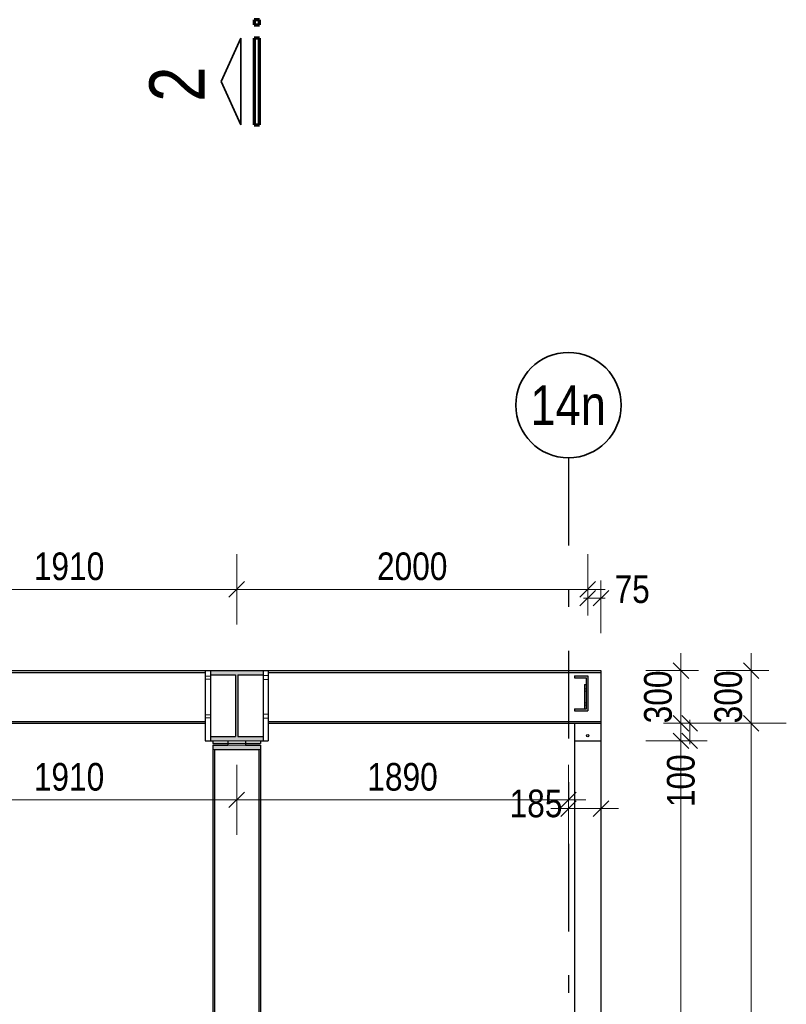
# Model space of a CAD drawing. Header units: millimetres. Extents: x -39 to 84, y 0 to 66.
# Tile 42 of 92: x 9.73 to 14.1, y 11.68 to 17.3. Entities that reach past the tile are written whole.
import ezdxf
from ezdxf.enums import TextEntityAlignment as Align

# ---------------------------------------------------------------- set-up
doc = ezdxf.new("R2010")
doc.units = ezdxf.units.MM
doc.linetypes.add('DASHDOTX2', pattern=[2, 1, -0.5, 0, -0.5])
doc.linetypes.add('HIDDEN', pattern=[0.375, 0.25, -0.125])
for name, color, linetype, lineweight in [('01_Neubau Raumschraffuren', 7, 'Continuous', 20), ('Achsen', 7, 'Continuous', 20), ('Geschnittene Kanten', 7, 'Continuous', 20), ('Schraffuren', 7, 'Continuous', 20)]:
    doc.layers.add(name, color=color, linetype=linetype, lineweight=lineweight)
doc.styles.add('Arial Narrow', font='ARIALN.TTF')
doc.dimstyles.new('Arch_Strakon_dimstyle', dxfattribs={"dimtxt": 15.75, "dimasz": 1, "dimexe": 1.25, "dimexo": 0.0625, "dimgap": 1, "dimtad": 0, "dimdec": 5, "dimzin": 12, "dimdsep": 46, "dimtxsty": 'Arial Narrow', "dimblk": 'Arrowhead_Tick', "dimsah": 1, "dimcen": 0, "dimse1": 1, "dimse2": 1, "dimclrd": 6, "dimclrt": 2, "dimazin": 0, "dimtfac": 1, "dimtdec": 4, "dimtmove": 0, "dimatfit": 3, "dimldrblk": 'NONE', "dimfxl": 1, "dimtvp": 1, "dimtolj": 1, "dimtzin": 0, "dimlwd": 13, "dimarcsym": 2})

# ---------------------------------------------------------------- blocks, each defined once
blk = doc.blocks.new('Arrowhead_Tick')
at = {"color": 0, "linetype": 'Continuous', "lineweight": -2}
for p, q in [((0, 20), (0, -10)), ((-1, 0), (0, 0)), ((10, 0), (0, 0))]:
    blk.add_line(p, q, dxfattribs=at)
at = {"color": 2, "linetype": 'Continuous', "lineweight": 35}
blk.add_line((4.42, 4.42), (-4.42, -4.42), dxfattribs=at)
blk = doc.blocks.new('*D205')
at = {"layer": '01_Neubau Raumschraffuren', "color": 6, "linetype": 'Continuous', "lineweight": 13}
blk.add_line((13.5, 7.5457), (13.5, 13.1767), dxfattribs=at)
at = {"layer": 'Defpoints', "color": 0}
for p in [(13.0439, 13.1867), (13.5, 13.1867), (13.0439, 7.5357)]:
    blk.add_point(p, dxfattribs=at)
at = {"layer": '01_Neubau Raumschraffuren', "color": 6, "lineweight": 13, "xscale": 0.01, "yscale": 0.01, "zscale": 0.01}
for p, rotation in [((13.5, 13.1867), 90), ((13.5, 7.5357), 270)]:
    blk.add_blockref('Arrowhead_Tick', p, dxfattribs=dict(at, rotation=rotation))
at = {"layer": '01_Neubau Raumschraffuren', "color": 2, "lineweight": 35, "insert": (13.3696, 10.3612), "char_height": 0.1575, "attachment_point": 5, "rotation": 90, "style": 'Arial Narrow'}
blk.add_mtext('\\A1;5650', dxfattribs=at)
blk = doc.blocks.new('_None')
blk = doc.blocks.new('*D206')
at = {"layer": '01_Neubau Raumschraffuren', "color": 6, "linetype": 'Continuous', "lineweight": 13}
for p, q in [((13.55, 13.2967), (13.55, 13.3067)), ((13.55, 13.1867), (13.55, 13.2867)), ((13.55, 13.1767), (13.55, 13.1667))]:
    blk.add_line(p, q, dxfattribs=at)
at = {"layer": 'Defpoints', "color": 0}
for p in [(13.0439, 13.2867), (13.55, 13.2867), (13.0439, 13.1867)]:
    blk.add_point(p, dxfattribs=at)
at = {"layer": '01_Neubau Raumschraffuren', "color": 6, "lineweight": 13, "xscale": 0.01, "yscale": 0.01, "zscale": 0.01}
for p, rotation in [((13.55, 13.2867), 270), ((13.55, 13.1867), 90)]:
    blk.add_blockref('Arrowhead_Tick', p, dxfattribs=dict(at, rotation=rotation))
at = {"layer": '01_Neubau Raumschraffuren', "color": 2, "lineweight": 35, "insert": (13.5, 12.9592), "char_height": 0.1575, "attachment_point": 5, "rotation": 90, "style": 'Arial Narrow'}
blk.add_mtext('\\A1;100', dxfattribs=at)
blk = doc.blocks.new('*D207')
at = {"layer": '01_Neubau Raumschraffuren', "color": 6, "linetype": 'Continuous', "lineweight": 13}
blk.add_line((13.5, 13.2967), (13.5, 13.5767), dxfattribs=at)
at = {"layer": 'Defpoints', "color": 0}
for p in [(13.0439, 13.5867), (13.5, 13.5867), (13.0439, 13.2867)]:
    blk.add_point(p, dxfattribs=at)
at = {"layer": '01_Neubau Raumschraffuren', "color": 6, "lineweight": 13, "xscale": 0.01, "yscale": 0.01, "zscale": 0.01}
for p, rotation in [((13.5, 13.5867), 90), ((13.5, 13.2867), 270)]:
    blk.add_blockref('Arrowhead_Tick', p, dxfattribs=dict(at, rotation=rotation))
at = {"layer": '01_Neubau Raumschraffuren', "color": 2, "lineweight": 35, "insert": (13.3696, 13.4367), "char_height": 0.1575, "attachment_point": 5, "rotation": 90, "style": 'Arial Narrow'}
blk.add_mtext('\\A1;300', dxfattribs=at)
blk = doc.blocks.new('*D209')
at = {"layer": '01_Neubau Raumschraffuren', "color": 6, "linetype": 'Continuous', "lineweight": 13}
blk.add_line((13.9, 7.4457), (13.9, 13.2767), dxfattribs=at)
at = {"layer": 'Defpoints', "color": 0}
for p in [(13.0439, 13.2867), (13.9, 13.2867), (13.0439, 7.4357)]:
    blk.add_point(p, dxfattribs=at)
at = {"layer": '01_Neubau Raumschraffuren', "color": 6, "lineweight": 13, "xscale": 0.01, "yscale": 0.01, "zscale": 0.01}
for p, rotation in [((13.9, 13.2867), 90), ((13.9, 7.4357), 270)]:
    blk.add_blockref('Arrowhead_Tick', p, dxfattribs=dict(at, rotation=rotation))
at = {"layer": '01_Neubau Raumschraffuren', "color": 2, "lineweight": 35, "insert": (13.7696, 10.3612), "char_height": 0.1575, "attachment_point": 5, "rotation": 90, "style": 'Arial Narrow'}
blk.add_mtext('\\A1;5850', dxfattribs=at)
blk = doc.blocks.new('*D210')
at = {"layer": '01_Neubau Raumschraffuren', "color": 6, "linetype": 'Continuous', "lineweight": 13}
blk.add_line((13.9, 13.2967), (13.9, 13.5767), dxfattribs=at)
at = {"layer": 'Defpoints', "color": 0}
for p in [(13.0439, 13.5867), (13.9, 13.5867), (13.0439, 13.2867)]:
    blk.add_point(p, dxfattribs=at)
at = {"layer": '01_Neubau Raumschraffuren', "color": 6, "lineweight": 13, "xscale": 0.01, "yscale": 0.01, "zscale": 0.01}
for p, rotation in [((13.9, 13.5867), 90), ((13.9, 13.2867), 270)]:
    blk.add_blockref('Arrowhead_Tick', p, dxfattribs=dict(at, rotation=rotation))
at = {"layer": '01_Neubau Raumschraffuren', "color": 2, "lineweight": 35, "insert": (13.7696, 13.4367), "char_height": 0.1575, "attachment_point": 5, "rotation": 90, "style": 'Arial Narrow'}
blk.add_mtext('\\A1;300', dxfattribs=at)
blk = doc.blocks.new('*D215')
at = {"layer": '01_Neubau Raumschraffuren', "color": 6, "linetype": 'Continuous', "lineweight": 13}
blk.add_line((9.0689, 14.05), (10.9589, 14.05), dxfattribs=at)
at = {"layer": 'Defpoints', "color": 0}
for p in [(10.9689, 14.05), (10.9689, 13.5867), (9.0589, 13.2867)]:
    blk.add_point(p, dxfattribs=at)
at = {"layer": '01_Neubau Raumschraffuren', "color": 6, "lineweight": 13, "xscale": 0.01, "yscale": 0.01, "zscale": 0.01}
blk.add_blockref('Arrowhead_Tick', (10.9689, 14.05), dxfattribs=at)
at = {"layer": '01_Neubau Raumschraffuren', "color": 6, "lineweight": 13, "xscale": 0.01, "yscale": 0.01, "zscale": 0.01, "rotation": 180}
blk.add_blockref('Arrowhead_Tick', (9.0589, 14.05), dxfattribs=at)
at = {"layer": '01_Neubau Raumschraffuren', "color": 2, "lineweight": 35, "insert": (10.0139, 14.1804), "char_height": 0.1575, "attachment_point": 5, "style": 'Arial Narrow'}
blk.add_mtext('\\A1;1910', dxfattribs=at)
blk = doc.blocks.new('*D216')
at = {"layer": '01_Neubau Raumschraffuren', "color": 6, "linetype": 'Continuous', "lineweight": 13}
blk.add_line((10.9789, 14.05), (12.9589, 14.05), dxfattribs=at)
at = {"layer": 'Defpoints', "color": 0}
for p in [(12.9689, 14.05), (10.9689, 13.5867), (12.9689, 13.5567)]:
    blk.add_point(p, dxfattribs=at)
at = {"layer": '01_Neubau Raumschraffuren', "color": 6, "lineweight": 13, "xscale": 0.01, "yscale": 0.01, "zscale": 0.01}
blk.add_blockref('Arrowhead_Tick', (12.9689, 14.05), dxfattribs=at)
at = {"layer": '01_Neubau Raumschraffuren', "color": 6, "lineweight": 13, "xscale": 0.01, "yscale": 0.01, "zscale": 0.01, "rotation": 180}
blk.add_blockref('Arrowhead_Tick', (10.9689, 14.05), dxfattribs=at)
at = {"layer": '01_Neubau Raumschraffuren', "color": 2, "lineweight": 35, "insert": (11.9689, 14.1804), "char_height": 0.1575, "attachment_point": 5, "style": 'Arial Narrow'}
blk.add_mtext('\\A1;2000', dxfattribs=at)
blk = doc.blocks.new('*D217')
at = {"layer": '01_Neubau Raumschraffuren', "color": 6, "linetype": 'Continuous', "lineweight": 13}
for p, q in [((12.9589, 14), (12.9489, 14)), ((12.9689, 14), (13.0439, 14)), ((13.0539, 14), (13.0639, 14))]:
    blk.add_line(p, q, dxfattribs=at)
at = {"layer": 'Defpoints', "color": 0}
for p in [(13.0439, 14), (13.0439, 13.5867), (12.9689, 13.5567)]:
    blk.add_point(p, dxfattribs=at)
at = {"layer": '01_Neubau Raumschraffuren', "color": 6, "lineweight": 13, "xscale": 0.01, "yscale": 0.01, "zscale": 0.01}
blk.add_blockref('Arrowhead_Tick', (12.9689, 14), dxfattribs=at)
at = {"layer": '01_Neubau Raumschraffuren', "color": 6, "lineweight": 13, "xscale": 0.01, "yscale": 0.01, "zscale": 0.01, "rotation": 180}
blk.add_blockref('Arrowhead_Tick', (13.0439, 14), dxfattribs=at)
at = {"layer": '01_Neubau Raumschraffuren', "color": 2, "lineweight": 35, "insert": (13.2219, 14.05), "char_height": 0.1575, "attachment_point": 5, "style": 'Arial Narrow'}
blk.add_mtext('\\A1;75', dxfattribs=at)
blk = doc.blocks.new('*D248')
at = {"layer": 'Achsen', "color": 6, "linetype": 'Continuous', "lineweight": 13}
blk.add_line((9.0689, 12.85), (10.9589, 12.85), dxfattribs=at)
at = {"layer": 'Defpoints', "color": 0}
for p in [(9.0589, 13.2867), (10.9689, 13.1867), (10.9689, 12.85)]:
    blk.add_point(p, dxfattribs=at)
at = {"layer": 'Achsen', "color": 6, "lineweight": 13, "xscale": 0.01, "yscale": 0.01, "zscale": 0.01}
blk.add_blockref('Arrowhead_Tick', (10.9689, 12.85), dxfattribs=at)
at = {"layer": 'Achsen', "color": 6, "lineweight": 13, "xscale": 0.01, "yscale": 0.01, "zscale": 0.01, "rotation": 180}
blk.add_blockref('Arrowhead_Tick', (9.0589, 12.85), dxfattribs=at)
at = {"layer": 'Achsen', "color": 2, "lineweight": 35, "insert": (10.0139, 12.9804), "char_height": 0.1575, "attachment_point": 5, "style": 'Arial Narrow'}
blk.add_mtext('\\A1;1910', dxfattribs=at)
blk = doc.blocks.new('*D249')
at = {"layer": 'Achsen', "color": 6, "linetype": 'Continuous', "lineweight": 13}
blk.add_line((10.9789, 12.85), (12.8489, 12.85), dxfattribs=at)
at = {"layer": 'Defpoints', "color": 0}
for p in [(12.8589, 13.2867), (10.9689, 13.1867), (12.8589, 12.85)]:
    blk.add_point(p, dxfattribs=at)
at = {"layer": 'Achsen', "color": 6, "lineweight": 13, "xscale": 0.01, "yscale": 0.01, "zscale": 0.01}
blk.add_blockref('Arrowhead_Tick', (12.8589, 12.85), dxfattribs=at)
at = {"layer": 'Achsen', "color": 6, "lineweight": 13, "xscale": 0.01, "yscale": 0.01, "zscale": 0.01, "rotation": 180}
blk.add_blockref('Arrowhead_Tick', (10.9689, 12.85), dxfattribs=at)
at = {"layer": 'Achsen', "color": 2, "lineweight": 35, "insert": (11.9139, 12.9804), "char_height": 0.1575, "attachment_point": 5, "style": 'Arial Narrow'}
blk.add_mtext('\\A1;1890', dxfattribs=at)
blk = doc.blocks.new('*D250')
at = {"layer": 'Achsen', "color": 6, "linetype": 'Continuous', "lineweight": 13}
blk.add_line((12.8689, 12.8), (13.0339, 12.8), dxfattribs=at)
at = {"layer": 'Defpoints', "color": 0}
for p in [(13.0439, 13.5867), (12.8589, 13.2867), (13.0439, 12.8)]:
    blk.add_point(p, dxfattribs=at)
at = {"layer": 'Achsen', "color": 6, "lineweight": 13, "xscale": 0.01, "yscale": 0.01, "zscale": 0.01}
blk.add_blockref('Arrowhead_Tick', (13.0439, 12.8), dxfattribs=at)
at = {"layer": 'Achsen', "color": 6, "lineweight": 13, "xscale": 0.01, "yscale": 0.01, "zscale": 0.01, "rotation": 180}
blk.add_blockref('Arrowhead_Tick', (12.8589, 12.8), dxfattribs=at)
at = {"layer": 'Achsen', "color": 2, "lineweight": 35, "insert": (12.6741, 12.8287), "char_height": 0.1575, "attachment_point": 5, "style": 'Arial Narrow'}
blk.add_mtext('\\A1;185', dxfattribs=at)

msp = doc.modelspace()

# ---------------------------------------------------------------- hatches: boundary and pattern name
at = {"layer": 'Schraffuren', "lineweight": 13, "true_color": 0x4682b4}
for points in [[(10.8189175, 13.1867394), (11.1189175, 13.1867394), (11.1189175, 13.2107394), (10.9756675, 13.2107394), (10.9756675, 13.5627394), (11.1189175, 13.5627394), (11.1189175, 13.5867394), (10.8189175, 13.5867394), (10.8189175, 13.5627394), (10.9621675, 13.5627394), (10.9621675, 13.2107394), (10.8189175, 13.2107394)], [(12.8939175, 13.3567394), (12.9689175, 13.3567394), (12.9689175, 13.5567394), (12.8939175, 13.5567394), (12.8939175, 13.5452394), (12.9604175, 13.5452394), (12.9604175, 13.3682394), (12.8939175, 13.3682394)], [(10.8323704, 7.4607394), (10.8423704, 7.4607394), (10.8423704, 13.1367394), (10.8323704, 13.1367394)], [(10.8328957, 13.1717394), (10.9178704, 13.1717394), (10.9178704, 13.1867394), (10.8328957, 13.1867394)], [(10.8328957, 13.1367394), (11.1048451, 13.1367394), (11.1048451, 13.1617394), (10.8328957, 13.1617394)], [(10.9188704, 13.1617394), (11.0188704, 13.1617394), (11.0188704, 13.1867394), (10.9188704, 13.1867394)], [(11.0198704, 13.1717394), (11.1048451, 13.1717394), (11.1048451, 13.1867394), (11.0198704, 13.1867394)], [(11.0953704, 7.4607394), (11.1053704, 7.4607394), (11.1053704, 13.1367394), (11.0953704, 13.1367394)]]:
    msp.add_hatch(color=145, dxfattribs=at).paths.add_polyline_path(points)

# ---------------------------------------------------------------- linework, layer by layer
at = {"color": 3, "linetype": 'Continuous', "lineweight": 25}
for p, q in [((9.1689175, 13.5867405), (10.7889175, 13.5867405)), ((10.7889175, 13.5867405), (10.8039175, 13.5867405)), ((10.7889175, 13.5867394), (10.7889175, 13.1867394)), ((10.8039175, 13.5867405), (10.8189175, 13.5867405)), ((11.1189175, 13.5867405), (11.1339175, 13.5867405)), ((11.1339175, 13.5867405), (11.1489175, 13.5867405)), ((11.1489175, 13.5867405), (13.0439175, 13.5867405)), ((11.1489175, 13.5867394), (11.1489175, 13.1867394)), ((13.0439175, 13.5867394), (13.0439175, 13.5760394)), ((9.1689175, 13.5760405), (10.7889175, 13.5760405)), ((10.8189175, 13.5627394), (10.8189175, 13.2107394)), ((11.1189175, 13.5627394), (11.1189175, 13.2107394)), ((11.1489175, 13.5760405), (13.0439175, 13.5760405)), ((13.0439175, 13.5760394), (13.0439175, 13.2974394)), ((12.9504175, 13.5067394), (12.9504175, 13.3682394)), ((12.9504175, 13.5067394), (12.9604175, 13.5067394)), ((9.1689175, 13.2974405), (10.7889175, 13.2974405)), ((9.1689175, 13.2867405), (10.7889175, 13.2867405)), ((11.1489175, 13.2974405), (13.0439175, 13.2974405)), ((11.1489175, 13.2867405), (13.0439175, 13.2867405)), ((12.8939175, 13.2867405), (12.8939175, 13.1867405)), ((13.0439175, 13.2974394), (13.0439175, 13.2867405)), ((13.0439175, 13.2867405), (13.0439175, 13.1867405)), ((10.7889175, 13.1867405), (10.8039175, 13.1867405)), ((10.8039175, 13.1867405), (10.8189175, 13.1867405)), ((10.9178704, 13.1717394), (10.9188704, 13.1717394)), ((11.0188704, 13.1717394), (11.0198704, 13.1717394)), ((11.1189175, 13.1867405), (11.1339175, 13.1867405)), ((11.1339175, 13.1867405), (11.1489175, 13.1867405)), ((12.8939175, 13.1867405), (12.8939175, 7.5357394)), ((12.8939175, 13.1867405), (13.0439175, 13.1867405)), ((13.0439175, 13.1867405), (13.0439175, 8.7157394))]:
    msp.add_line(p, q, dxfattribs=at)
msp.add_circle((12.9689175, 13.2167405), 0.0065, dxfattribs=at)
at = {"layer": '01_Neubau Raumschraffuren', "color": 6, "linetype": 'HIDDEN', "lineweight": 13, "ltscale": 0.5}
for p, q in [((10.7889175, 13.5552394), (10.8039175, 13.5552394)), ((10.7889175, 13.5382394), (10.8039175, 13.5382394)), ((10.8039175, 13.5552394), (10.8189175, 13.5552394)), ((10.8039175, 13.5382394), (10.8189175, 13.5382394)), ((11.1189175, 13.5582394), (11.1339175, 13.5582394)), ((11.1189175, 13.5352394), (11.1339175, 13.5352394)), ((11.1339175, 13.5582394), (11.1489175, 13.5582394)), ((11.1339175, 13.5352394), (11.1489175, 13.5352394)), ((12.9504175, 13.4832394), (12.9604175, 13.4832394)), ((12.9504175, 13.4702394), (12.9604175, 13.4702394)), ((12.9504175, 13.4032394), (12.9604175, 13.4032394)), ((12.9504175, 13.3902394), (12.9604175, 13.3902394)), ((12.9504175, 13.3682394), (12.9504175, 13.3667394)), ((12.9504175, 13.3667394), (12.9604175, 13.3667394)), ((12.9604175, 13.3682394), (12.9604175, 13.3667394)), ((10.7889175, 13.3352394), (10.8039175, 13.3352394)), ((10.7889175, 13.3182394), (10.8039175, 13.3182394)), ((10.8039175, 13.3352394), (10.8189175, 13.3352394)), ((10.8039175, 13.3182394), (10.8189175, 13.3182394)), ((11.1189175, 13.3382394), (11.1339175, 13.3382394)), ((11.1189175, 13.3152394), (11.1339175, 13.3152394)), ((11.1339175, 13.3382394), (11.1489175, 13.3382394)), ((11.1339175, 13.3152394), (11.1489175, 13.3152394)), ((10.8328957, 13.1867405), (10.8336966, 13.1867405)), ((10.8328957, 13.1367394), (10.8335425, 13.1367394)), ((10.8335425, 13.1367394), (10.8339327, 13.1367394)), ((10.8336966, 13.1867405), (10.8391689, 13.1867405)), ((10.8339327, 13.1367394), (10.8388771, 13.1367394)), ((10.8388771, 13.1367394), (10.83962, 13.1367394)), ((10.8391689, 13.1867405), (10.8496256, 13.1867405)), ((10.83962, 13.1367394), (10.8423704, 13.1367394)), ((10.8496256, 13.1867405), (10.8646648, 13.1867405)), ((10.8646648, 13.1867405), (10.8837085, 13.1867405)), ((10.8837085, 13.1867405), (10.9060249, 13.1867405)), ((10.9060249, 13.1867405), (10.9178704, 13.1867405)), ((10.9188704, 13.1867405), (10.9226765, 13.1867405)), ((10.9188704, 13.1717394), (10.9217526, 13.1717394)), ((10.9188704, 13.1617394), (10.9226765, 13.1617394)), ((10.9217526, 13.1717394), (10.932808, 13.1717394)), ((10.9226765, 13.1867405), (10.9335151, 13.1867405)), ((10.9226765, 13.1617394), (10.9335151, 13.1617394)), ((10.932808, 13.1717394), (10.9493536, 13.1717394)), ((10.9335151, 13.1867405), (10.9497363, 13.1867405)), ((10.9335151, 13.1617394), (10.9497363, 13.1617394)), ((10.9493536, 13.1717394), (10.9688704, 13.1717394)), ((10.9497363, 13.1867405), (10.9688704, 13.1867405)), ((10.9497363, 13.1617394), (10.9688704, 13.1617394)), ((10.9688704, 13.1867405), (10.9880046, 13.1867405)), ((10.9688704, 13.1717394), (10.9883873, 13.1717394)), ((10.9688704, 13.1617394), (10.9880046, 13.1617394)), ((10.9880046, 13.1867405), (11.0042258, 13.1867405)), ((10.9880046, 13.1617394), (11.0042258, 13.1617394)), ((10.9883873, 13.1717394), (11.0049329, 13.1717394)), ((11.0042258, 13.1867405), (11.0150644, 13.1867405)), ((11.0042258, 13.1617394), (11.0150644, 13.1617394)), ((11.0049329, 13.1717394), (11.0159883, 13.1717394)), ((11.0150644, 13.1867405), (11.0188704, 13.1867405)), ((11.0150644, 13.1617394), (11.0188704, 13.1617394)), ((11.0159883, 13.1717394), (11.0188704, 13.1717394)), ((11.0198704, 13.1867405), (11.034214, 13.1867405)), ((11.034214, 13.1867405), (11.056222, 13.1867405)), ((11.056222, 13.1867405), (11.0748731, 13.1867405)), ((11.0748731, 13.1867405), (11.0894505, 13.1867405)), ((11.0894505, 13.1867405), (11.0993942, 13.1867405)), ((11.0953704, 13.1367394), (11.0988638, 13.1367394)), ((11.0988638, 13.1367394), (11.0996067, 13.1367394)), ((11.0993942, 13.1867405), (11.1043219, 13.1867405)), ((11.0996067, 13.1367394), (11.104059, 13.1367394)), ((11.104059, 13.1367394), (11.1044226, 13.1367394)), ((11.1043219, 13.1867405), (11.1048451, 13.1867405)), ((11.1044226, 13.1367394), (11.1048451, 13.1367394))]:
    msp.add_line(p, q, dxfattribs=at)
at = {"layer": '01_Neubau Raumschraffuren', "color": 9, "linetype": 'Continuous', "lineweight": 0}
msp.add_circle((10.9689175, 13.5867405), 0.00111, dxfattribs=at)
at = {"layer": 'Achsen', "color": 1, "linetype": 'Continuous', "lineweight": 70}
for p, q in [((11.098497, 17.2971354), (11.0684925, 17.2971354)), ((11.0684925, 17.2971354), (11.0684925, 17.267129)), ((11.098497, 17.267129), (11.098497, 17.2971354)), ((11.0684925, 17.267129), (11.098497, 17.267129)), ((11.098497, 17.1921302), (11.0684925, 17.1921302)), ((11.0684925, 17.1921302), (11.0684925, 16.697135)), ((11.098497, 16.697135), (11.098497, 17.1921302)), ((11.0684925, 16.697135), (11.098497, 16.697135))]:
    msp.add_line(p, q, dxfattribs=at)
at = {"layer": 'Achsen', "color": 2, "linetype": 'Continuous', "lineweight": 35}
for p, q in [((10.9934917, 17.1921302), (10.8809925, 16.9446269)), ((10.9934917, 16.697135), (10.9934917, 17.1921302)), ((10.8809925, 16.9446269), (10.9934917, 16.697135))]:
    msp.add_line(p, q, dxfattribs=at)
at = {"layer": 'Achsen', "color": 3, "linetype": 'DASHDOTX2', "lineweight": 25, "ltscale": 0.5}
msp.add_line((12.8588704, 14.8001569), (12.8588704, 6.2514419), dxfattribs=at)
at = {"layer": 'Achsen', "color": 2, "linetype": 'Continuous', "lineweight": 35}
msp.add_circle((12.8588704, 15.1001569), 0.3, dxfattribs=at)
at = {"layer": 'Achsen', "color": 9, "linetype": 'Continuous', "lineweight": 0}
msp.add_circle((12.8588704, 13.2867405), 0.00111, dxfattribs=at)
at = {"layer": 'Geschnittene Kanten', "color": 3, "linetype": 'Continuous', "lineweight": 25}
for p, q in [((10.8189175, 13.5867405), (11.1189175, 13.5867405)), ((10.8189175, 13.5867394), (10.8189175, 13.5627394)), ((11.1189175, 13.5867394), (11.1189175, 13.5627394)), ((10.8189175, 13.5627394), (10.9621675, 13.5627394)), ((10.9621675, 13.5627394), (10.9621675, 13.2107394)), ((10.9756675, 13.5627394), (10.9756675, 13.2107394)), ((10.9756675, 13.5627394), (11.1189175, 13.5627394)), ((12.8939175, 13.5567394), (12.8939175, 13.5452394)), ((12.8939175, 13.5567394), (12.9689175, 13.5567394)), ((12.8939175, 13.5452394), (12.9604175, 13.5452394)), ((12.9604175, 13.5452394), (12.9604175, 13.3682394)), ((12.9689175, 13.5567394), (12.9689175, 13.3567394)), ((12.8939175, 13.3682394), (12.8939175, 13.3567394)), ((12.8939175, 13.3682394), (12.9604175, 13.3682394)), ((12.8939175, 13.3567394), (12.9689175, 13.3567394)), ((10.8189175, 13.2107394), (10.8189175, 13.1867394)), ((10.8189175, 13.2107394), (10.9621675, 13.2107394)), ((10.9756675, 13.2107394), (11.1189175, 13.2107394)), ((11.1189175, 13.2107394), (11.1189175, 13.1867394)), ((10.8189175, 13.1867405), (10.8328957, 13.1867405)), ((10.8323704, 13.1367394), (10.8323704, 7.4607394)), ((10.8323704, 13.1367394), (10.8328957, 13.1367394)), ((10.8328957, 13.1867394), (10.8328957, 13.1717394)), ((10.8328957, 13.1717394), (10.9178704, 13.1717394)), ((10.8328957, 13.1617394), (10.8328957, 13.1367394)), ((10.8328957, 13.1617394), (10.9188704, 13.1617394)), ((10.8423704, 13.1367394), (10.8423704, 7.4607394)), ((10.8423704, 13.1367394), (11.0953704, 13.1367394)), ((10.9178704, 13.1867405), (10.9188704, 13.1867405)), ((10.9178704, 13.1867394), (10.9178704, 13.1717394)), ((10.9188704, 13.1867394), (10.9188704, 13.1617394)), ((11.0188704, 13.1867405), (11.0198704, 13.1867405)), ((11.0188704, 13.1867394), (11.0188704, 13.1617394)), ((11.0188704, 13.1617394), (11.1048451, 13.1617394)), ((11.0198704, 13.1867394), (11.0198704, 13.1717394)), ((11.0198704, 13.1717394), (11.1048451, 13.1717394)), ((11.0953704, 13.1367394), (11.0953704, 7.4607394)), ((11.1048451, 13.1867405), (11.1189175, 13.1867405)), ((11.1048451, 13.1867394), (11.1048451, 13.1717394)), ((11.1048451, 13.1617394), (11.1048451, 13.1367394)), ((11.1048451, 13.1367394), (11.1053704, 13.1367394)), ((11.1053704, 13.1367394), (11.1053704, 7.4607394))]:
    msp.add_line(p, q, dxfattribs=at)

# ---------------------------------------------------------------- texts
at = {"layer": 'Achsen', "color": 4, "lineweight": 50, "style": 'Arial Narrow'}
msp.add_text('14n', height=0.225, dxfattribs=at).set_placement((12.8572704, 15.1001569), align=Align.MIDDLE_CENTER)
at = {"layer": 'Achsen', "color": 1, "lineweight": 70, "insert": (10.7866028, 16.8291982), "char_height": 0.315, "attachment_point": 7, "rotation": 90, "line_spacing_factor": 0.9, "style": 'Arial Narrow', "bg_fill": 3, "box_fill_scale": 1.2, "bg_fill_color": 256, "bg_fill_true_color": 13158600, "bg_fill_transparency": 0}
msp.add_mtext('2', dxfattribs=at)

# ---------------------------------------------------------------- dimensions: what is measured, and where the dimension line sits
at = {"layer": '01_Neubau Raumschraffuren', "lineweight": 35}
for base, p1, p2, text, override, picture, middle in [((10.9689175, 14.05), (9.0589175, 13.2867405), (10.9689175, 13.5867405), '1910', {"dimscale": 0.01, "dimtxt": 15.75, "dimasz": 1, "dimgap": 5, "dimtad": 1, "dimjust": 0, "dimtih": 0, "dimtoh": 0, "dimdec": 6, "dimdsep": 46, "dimtxsty": 'Arial Narrow', "dimclrd": 6, "dimclrt": 2, "dimtix": 1, "dimtofl": 255, "dimtmove": 0, "dimatfit": 2, "dimfxl": 0, "dimfxlon": 0, "dimtvp": 31.746032, "dimlwd": 13}, '*D215', (10.0139175, 14.05)), ((12.9689175, 14.05), (10.9689175, 13.5867405), (12.9689175, 13.5567394), '2000', {"dimscale": 0.01, "dimtxt": 15.75, "dimasz": 1, "dimgap": 5, "dimtad": 1, "dimjust": 0, "dimtih": 0, "dimtoh": 0, "dimdec": 6, "dimdsep": 46, "dimtxsty": 'Arial Narrow', "dimclrd": 6, "dimclrt": 2, "dimtix": 1, "dimtofl": 255, "dimtmove": 0, "dimatfit": 2, "dimfxl": 0, "dimfxlon": 0, "dimtvp": 31.746032, "dimlwd": 13}, '*D216', (11.9689175, 14.05)), ((13.0439175, 14), (12.9689175, 13.5567394), (13.0439175, 13.5867405), '75', {"dimscale": 0.01, "dimtxt": 15.75, "dimasz": 1, "dimgap": 5, "dimtad": 1, "dimjust": 4, "dimtih": 0, "dimtoh": 0, "dimdec": 6, "dimdsep": 46, "dimtxsty": 'Arial Narrow', "dimclrd": 6, "dimclrt": 2, "dimtix": 0, "dimtofl": 255, "dimtmove": 2, "dimatfit": 2, "dimfxl": 0, "dimfxlon": 0, "dimtvp": 31.746032, "dimlwd": 13}, '*D217', (13.2218925, 14.05))]:
    dim = msp.add_linear_dim(base=base, p1=p1, p2=p2, text=text, dimstyle='Arch_Strakon_dimstyle', override=override, dxfattribs=at)
    dim.commit()
    dim.dimension.update_dxf_attribs({"geometry": picture, "text_midpoint": middle, "dimtype": 160})
for base, p1, p2, text, override, picture, middle in [((13.5, 13.5867405), (13.0439175, 13.2867405), (13.0439175, 13.5867405), '300', {"dimscale": 0.01, "dimtxt": 15.75, "dimasz": 1, "dimgap": 5, "dimtad": 1, "dimjust": 0, "dimtih": 0, "dimtoh": 0, "dimdec": 6, "dimdsep": 46, "dimtxsty": 'Arial Narrow', "dimclrd": 6, "dimclrt": 2, "dimtix": 1, "dimtofl": 255, "dimtmove": 0, "dimatfit": 2, "dimfxl": 0, "dimfxlon": 0, "dimtvp": 31.746032, "dimlwd": 13}, '*D207', (13.5, 13.4367405)), ((13.9, 13.5867405), (13.0439175, 13.2867405), (13.0439175, 13.5867405), '300', {"dimscale": 0.01, "dimtxt": 15.75, "dimasz": 1, "dimgap": 5, "dimtad": 1, "dimjust": 0, "dimtih": 0, "dimtoh": 0, "dimdec": 6, "dimdsep": 46, "dimtxsty": 'Arial Narrow', "dimclrd": 6, "dimclrt": 2, "dimtix": 1, "dimtofl": 255, "dimtmove": 0, "dimatfit": 2, "dimfxl": 0, "dimfxlon": 0, "dimtvp": 31.746032, "dimlwd": 13}, '*D210', (13.9, 13.4367405)), ((13.9, 13.2867405), (13.0439175, 7.4357405), (13.0439175, 13.2867405), '5850', {"dimscale": 0.01, "dimtxt": 15.75, "dimasz": 1, "dimgap": 5, "dimtad": 1, "dimjust": 0, "dimtih": 0, "dimtoh": 0, "dimdec": 6, "dimdsep": 46, "dimtxsty": 'Arial Narrow', "dimclrd": 6, "dimclrt": 2, "dimtix": 1, "dimtofl": 255, "dimtmove": 0, "dimatfit": 2, "dimfxl": 0, "dimfxlon": 0, "dimtvp": 31.746032, "dimlwd": 13}, '*D209', (13.9, 10.3612405)), ((13.55, 13.2867405), (13.0439175, 13.1867405), (13.0439175, 13.2867405), '100', {"dimscale": 0.01, "dimtxt": 15.75, "dimasz": 1, "dimgap": 5, "dimtad": 1, "dimjust": 0, "dimtih": 0, "dimtoh": 0, "dimdec": 6, "dimdsep": 46, "dimtxsty": 'Arial Narrow', "dimclrd": 6, "dimclrt": 2, "dimtix": 0, "dimtofl": 255, "dimtmove": 2, "dimatfit": 2, "dimfxl": 0, "dimfxlon": 0, "dimtvp": 31.746032, "dimlwd": 13}, '*D206', (13.5, 12.959153)), ((13.5, 13.1867405), (13.0439175, 7.5357394), (13.0439175, 13.1867405), '5650', {"dimscale": 0.01, "dimtxt": 15.75, "dimasz": 1, "dimgap": 5, "dimtad": 1, "dimjust": 0, "dimtih": 0, "dimtoh": 0, "dimdec": 6, "dimdsep": 46, "dimtxsty": 'Arial Narrow', "dimclrd": 6, "dimclrt": 2, "dimtix": 1, "dimtofl": 255, "dimtmove": 0, "dimatfit": 2, "dimfxl": 0, "dimfxlon": 0, "dimtvp": 31.746032, "dimlwd": 13}, '*D205', (13.5, 10.3612399))]:
    dim = msp.add_linear_dim(base=base, p1=p1, p2=p2, angle=90, text=text, dimstyle='Arch_Strakon_dimstyle', override=override, dxfattribs=at)
    dim.commit()
    dim.dimension.update_dxf_attribs({"geometry": picture, "text_midpoint": middle, "dimtype": 160})
at = {"layer": 'Achsen', "lineweight": 35}
for base, p1, p2, text, override, picture, middle in [((13.0439175, 12.8), (12.8588704, 13.2867405), (13.0439175, 13.5867405), '185', {"dimscale": 0.01, "dimtxt": 15.75, "dimasz": 1, "dimgap": 5, "dimtad": 0, "dimjust": 0, "dimtih": 0, "dimtoh": 0, "dimdec": 5, "dimdsep": 46, "dimtxsty": 'Arial Narrow', "dimclrd": 6, "dimclrt": 2, "dimtix": 0, "dimtofl": 255, "dimtmove": 2, "dimatfit": 2, "dimfxl": 0, "dimfxlon": 0, "dimtvp": 31.746032, "dimlwd": 13}, '*D250', (12.6741065, 12.8286722)), ((10.9688704, 12.85), (9.0589175, 13.2867405), (10.9688704, 13.1867405), '1910', {"dimscale": 0.01, "dimtxt": 15.75, "dimasz": 1, "dimgap": 5, "dimtad": 1, "dimjust": 0, "dimtih": 0, "dimtoh": 0, "dimdec": 5, "dimdsep": 46, "dimtxsty": 'Arial Narrow', "dimclrd": 6, "dimclrt": 2, "dimtix": 1, "dimtofl": 255, "dimtmove": 0, "dimatfit": 2, "dimfxl": 0, "dimfxlon": 0, "dimtvp": 31.746032, "dimlwd": 13}, '*D248', (10.013894, 12.85)), ((12.8588704, 12.85), (10.9688704, 13.1867405), (12.8588704, 13.2867405), '1890', {"dimscale": 0.01, "dimtxt": 15.75, "dimasz": 1, "dimgap": 5, "dimtad": 1, "dimjust": 0, "dimtih": 0, "dimtoh": 0, "dimdec": 5, "dimdsep": 46, "dimtxsty": 'Arial Narrow', "dimclrd": 6, "dimclrt": 2, "dimtix": 1, "dimtofl": 255, "dimtmove": 0, "dimatfit": 2, "dimfxl": 0, "dimfxlon": 0, "dimtvp": 31.746032, "dimlwd": 13}, '*D249', (11.9138704, 12.85))]:
    dim = msp.add_linear_dim(base=base, p1=p1, p2=p2, text=text, dimstyle='Arch_Strakon_dimstyle', override=override, dxfattribs=at)
    dim.commit()
    dim.dimension.update_dxf_attribs({"geometry": picture, "text_midpoint": middle, "dimtype": 160})

doc.saveas('drawing.dxf')
